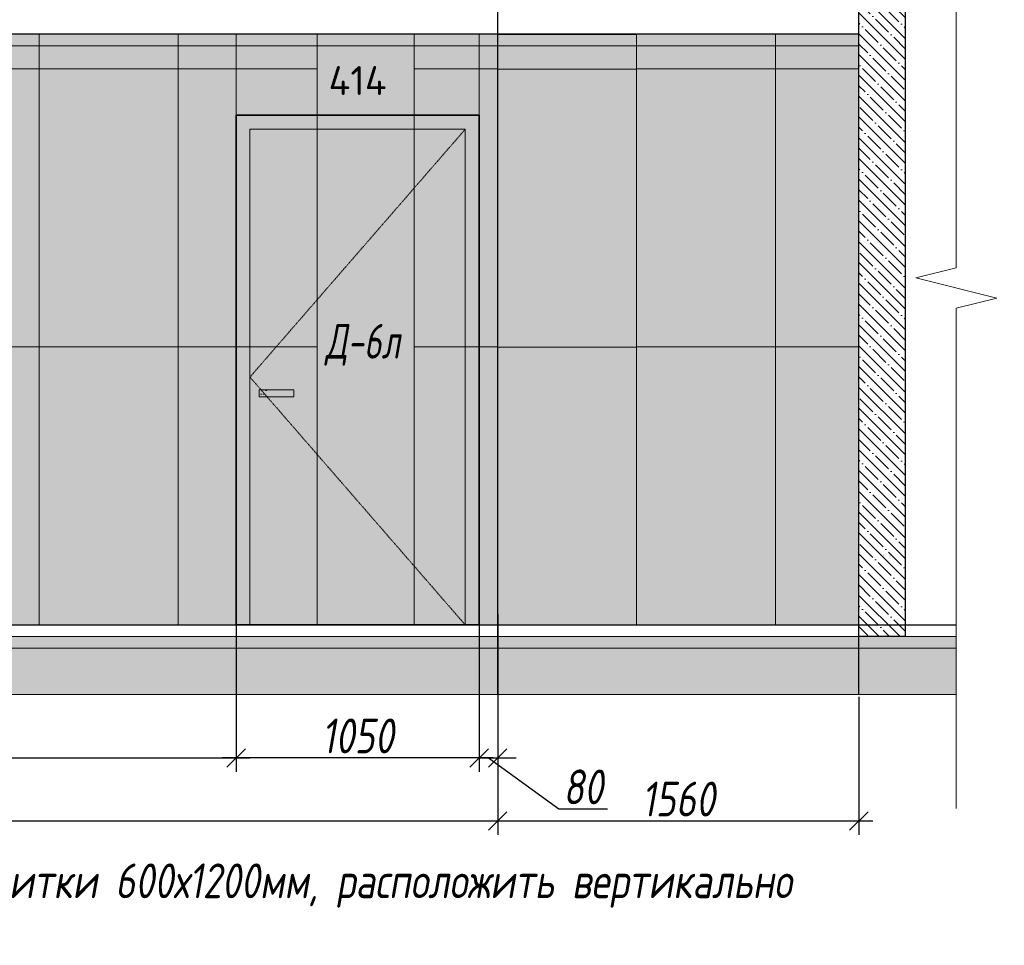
# Model space of a CAD drawing. Header units: millimetres. Extents: x -521669 to 178656, y -69521 to 433382.
# Tile 80 of 256: x -417360 to -413108, y 422559 to 426554. Entities that reach past the tile are written whole.
import ezdxf
from ezdxf import colors
from ezdxf.entities.mleader import LeaderData, LeaderLine
from ezdxf.math import Vec2, Vec3

# ---------------------------------------------------------------- set-up
doc = ezdxf.new("R2010")
doc.units = ezdxf.units.MM
doc.linetypes.add('( Hidden )', pattern=[0.375, 0.25, -0.125])
doc.linetypes.add('DASHDOT', pattern=[25.4, 12.7, -6.35, 0, -6.35])
doc.layers.get('Defpoints').update_dxf_attribs({"color": 31})
for name, color, linetype, lineweight in [('A-DETL-GENF', 7, 'Continuous', 5), ('dim_razv', 93, 'DASHDOT', 9), ('meb', 26, 'Continuous', 15), ('wall_obm', 172, 'Continuous', 40), ('Двери', 7, 'Continuous', 5), ('Отделка стен', 253, 'Continuous', 0)]:
    doc.layers.add(name, color=color, linetype=linetype, lineweight=lineweight)
doc.styles.add('fl_iso paper', font='isocpeur.ttf', dxfattribs={"width": 0.8, "oblique": 10})
doc.styles.add('GODT type AU', font='isocpeur.ttf')
doc.styles.add('In tre', font='isocpeur.ttf', dxfattribs={"width": 0.8, "oblique": 10})
doc.dimstyles.new('In tre 1_50', dxfattribs={"dimtxt": 150, "dimasz": 80, "dimexe": 60, "dimexo": 10, "dimgap": 20, "dimtad": 1, "dimdec": 0, "dimrnd": 5, "dimzin": 0, "dimdsep": 46, "dimtxsty": 'fl_iso paper', "dimblk": 'OBLIQUE', "dimcen": 0, "dimdle": 60, "dimadec": 0, "dimazin": 0, "dimtfac": 1, "dimtdec": 0, "dimtofl": 0, "dimtmove": 1, "dimatfit": 1, "dimfxl": 40, "dimtolj": 1, "dimtzin": 0, "dimarcsym": 1})

# ---------------------------------------------------------------- blocks, each defined once
blk = doc.blocks.new('*U11937')
at = {"color": 0, "linetype": 'ByBlock', "lineweight": -2}
for p, q in [((0, 0), (-6, 0)), ((80.34, 0), (0, 0)), ((167.69, 0), (87.34, 0)), ((167.69, 0), (173.69, 0))]:
    blk.add_line(p, q, dxfattribs=at)
blk.add_lwpolyline([(87.34, 0), (85.59, -7), (82.09, 7), (80.34, 0)], dxfattribs=at)
blk = doc.blocks.new('*U12454')
at = {"layer": 'A-DETL-GENF'}
h = blk.add_hatch(dxfattribs=at)
h.set_pattern_fill('ANSI35', color=256, scale=10, style=0)
h.set_pattern_definition([(45, (40860.07, 4e-10), (-44.90128, 44.90128), []), (45, (40904.97, 4e-10), (-44.90128, 44.90128), [79.375, -15.875, 0, -15.875])])
h.paths.add_polyline_path([(0, -100), (41280.5, -100), (41280.5, -50), (0, -50)])
h = blk.add_hatch(dxfattribs=at)
h.set_pattern_fill('ANSI35', color=256, scale=20, style=0)
h.set_pattern_definition([(45, (40860.07, 4e-10), (-89.80256, 89.80256), []), (45, (40949.87, 4e-10), (-89.80256, 89.80256), [158.75, -31.75, 0, -31.75])])
h.paths.add_polyline_path([(0, -300), (41280.5, -300), (41280.5, -100), (0, -100)])
at = {"lineweight": 13}
blk.add_lwpolyline([(0, -50), (41280.5, -50), (41280.5, 0), (0, 0)], close=True, dxfattribs=at)
at = {"lineweight": 30}
blk.add_lwpolyline([(0, 0), (41280.5, 0)], dxfattribs=at)
at = {"layer": 'A-DETL-GENF'}
for points in [[(0, -100), (41280.5, -100), (41280.5, -50), (0, -50)], [(0, -300), (41280.5, -300), (41280.5, -100), (0, -100)]]:
    blk.add_lwpolyline(points, close=True, dxfattribs=at)
blk = doc.blocks.new('*U11978')
at = {"layer": 'A-DETL-GENF'}
h = blk.add_hatch(dxfattribs=at)
h.set_pattern_fill('ANSI35', color=256, scale=10, style=0)
h.set_pattern_definition([(45, (0, 2430.646), (-44.9013, 44.9013), []), (45, (44.9, 2430.646), (-44.9013, 44.9013), [79.375, -15.875, 0, -15.875])])
h.paths.add_polyline_path([(0, 0), (200, 0), (200, 3050), (0, 3050)])
at = {"layer": 'A-DETL-GENF', "lineweight": 30}
blk.add_lwpolyline([(0, 0), (200, 0), (200, 3050), (0, 3050)], close=True, dxfattribs=at)
blk = doc.blocks.new('_Oblique')
at = {"color": 0, "linetype": 'ByBlock', "lineweight": -2}
blk.add_line((-0.5, -0.5), (0.5, 0.5), dxfattribs=at)
blk = doc.blocks.new('*D12314')
at = {"layer": 'Defpoints', "color": 0, "linetype": 'ByBlock', "transparency": 16777216}
for p in [(-420275.8, 423941.6), (-416425.8, 423975.4), (-416425.8, 423367.4)]:
    blk.add_point(p, dxfattribs=at)
at = {"layer": 'dim_razv', "color": 0, "linetype": 'ByBlock', "lineweight": -2, "transparency": 16777216}
for p, q in [((-416425.8, 423965.4), (-416425.8, 423307.4)), ((-420275.8, 423931.6), (-420275.8, 423307.4)), ((-420335.8, 423367.4), (-416365.8, 423367.4))]:
    blk.add_line(p, q, dxfattribs=at)
at = {"layer": 'dim_razv', "color": 0, "linetype": 'ByBlock', "lineweight": -2, "transparency": 16777216, "xscale": 80, "yscale": 80, "zscale": 80, "rotation": 180}
blk.add_blockref('_Oblique', (-420275.8, 423367.4), dxfattribs=at)
at = {"layer": 'dim_razv', "color": 0, "linetype": 'ByBlock', "lineweight": -2, "transparency": 16777216, "xscale": 80, "yscale": 80, "zscale": 80}
blk.add_blockref('_Oblique', (-416425.8, 423367.4), dxfattribs=at)
at = {"layer": 'dim_razv', "color": 0, "linetype": 'ByBlock', "transparency": 16777216, "insert": (-418350.8, 423462.4), "char_height": 150, "attachment_point": 5, "style": 'fl_iso paper'}
blk.add_mtext('\\A1;3850', dxfattribs=at)
blk = doc.blocks.new('*D12419')
at = {"layer": 'Defpoints', "color": 0, "linetype": 'ByBlock', "transparency": 16777216}
for p in [(-416425.8, 423941.6), (-415375.8, 423941.6), (-416425.8, 423367.4)]:
    blk.add_point(p, dxfattribs=at)
at = {"layer": 'dim_razv', "color": 0, "linetype": 'ByBlock', "lineweight": -2, "transparency": 16777216}
for p, q in [((-416425.8, 423931.6), (-416425.8, 423307.4)), ((-415375.8, 423931.6), (-415375.8, 423307.4)), ((-415315.8, 423367.4), (-416485.8, 423367.4))]:
    blk.add_line(p, q, dxfattribs=at)
at = {"layer": 'dim_razv', "color": 0, "linetype": 'ByBlock', "lineweight": -2, "transparency": 16777216, "xscale": 80, "yscale": 80, "zscale": 80, "rotation": 180}
blk.add_blockref('_Oblique', (-416425.8, 423367.4), dxfattribs=at)
at = {"layer": 'dim_razv', "color": 0, "linetype": 'ByBlock', "lineweight": -2, "transparency": 16777216, "xscale": 80, "yscale": 80, "zscale": 80}
blk.add_blockref('_Oblique', (-415375.8, 423367.4), dxfattribs=at)
at = {"layer": 'dim_razv', "color": 0, "linetype": 'ByBlock', "transparency": 16777216, "insert": (-415900.8, 423462.4), "char_height": 150, "attachment_point": 5, "style": 'fl_iso paper'}
blk.add_mtext('\\A1;1050', dxfattribs=at)
blk = doc.blocks.new('*D12398')
at = {"layer": 'Defpoints', "color": 0, "linetype": 'ByBlock', "transparency": 16777216}
for p in [(-415296, 423641.6), (-413736, 423641.6), (-415296, 423095)]:
    blk.add_point(p, dxfattribs=at)
at = {"layer": 'dim_razv', "color": 0, "linetype": 'ByBlock', "lineweight": -2, "transparency": 16777216}
for p, q in [((-415296, 423631.6), (-415296, 423035)), ((-413736, 423631.6), (-413736, 423035)), ((-413676, 423095), (-415356, 423095))]:
    blk.add_line(p, q, dxfattribs=at)
at = {"layer": 'dim_razv', "color": 0, "linetype": 'ByBlock', "lineweight": -2, "transparency": 16777216, "xscale": 80, "yscale": 80, "zscale": 80, "rotation": 180}
blk.add_blockref('_Oblique', (-415296, 423095), dxfattribs=at)
at = {"layer": 'dim_razv', "color": 0, "linetype": 'ByBlock', "lineweight": -2, "transparency": 16777216, "xscale": 80, "yscale": 80, "zscale": 80}
blk.add_blockref('_Oblique', (-413736, 423095), dxfattribs=at)
at = {"layer": 'dim_razv', "color": 0, "linetype": 'ByBlock', "transparency": 16777216, "insert": (-414516, 423190), "char_height": 150, "attachment_point": 5, "style": 'fl_iso paper'}
blk.add_mtext('\\A1;1560', dxfattribs=at)
blk = doc.blocks.new('*D12399')
at = {"layer": 'Defpoints', "color": 0, "linetype": 'ByBlock', "transparency": 16777216}
for p in [(-415296, 423717.6), (-433955.8, 423642.5), (-433955.8, 423095)]:
    blk.add_point(p, dxfattribs=at)
at = {"layer": 'dim_razv', "color": 0, "linetype": 'ByBlock', "lineweight": -2, "transparency": 16777216}
for p, q in [((-415296, 423707.6), (-415296, 423035)), ((-433955.8, 423632.5), (-433955.8, 423035)), ((-415236, 423095), (-434015.8, 423095))]:
    blk.add_line(p, q, dxfattribs=at)
at = {"layer": 'dim_razv', "color": 0, "linetype": 'ByBlock', "lineweight": -2, "transparency": 16777216, "xscale": 80, "yscale": 80, "zscale": 80, "rotation": 180}
blk.add_blockref('_Oblique', (-433955.8, 423095), dxfattribs=at)
at = {"layer": 'dim_razv', "color": 0, "linetype": 'ByBlock', "lineweight": -2, "transparency": 16777216, "xscale": 80, "yscale": 80, "zscale": 80}
blk.add_blockref('_Oblique', (-415296, 423095), dxfattribs=at)
at = {"layer": 'dim_razv', "color": 0, "linetype": 'ByBlock', "transparency": 16777216, "insert": (-425061.3, 423190), "char_height": 150, "attachment_point": 5, "style": 'fl_iso paper'}
blk.add_mtext('\\A1;18660', dxfattribs=at)
blk = doc.blocks.new('*D12421')
at = {"layer": 'Defpoints', "color": 0, "linetype": 'ByBlock', "transparency": 16777216}
for p in [(-415375.8, 424034.2), (-415296, 423996.3), (-415296, 423367.4)]:
    blk.add_point(p, dxfattribs=at)
at = {"layer": 'dim_razv', "color": 0, "linetype": 'ByBlock', "lineweight": -2, "transparency": 16777216}
for p, q in [((-415375.8, 424024.2), (-415375.8, 423307.4)), ((-415296, 423986.3), (-415296, 423307.4)), ((-415375.8, 423367.4), (-415455.8, 423367.4)), ((-415375.8, 423367.4), (-415296, 423367.4)), ((-415335.9, 423367.4), (-415032.1, 423147.4)), ((-415296, 423367.4), (-415216, 423367.4)), ((-415032.1, 423147.4), (-414821.6, 423147.4))]:
    blk.add_line(p, q, dxfattribs=at)
at = {"layer": 'dim_razv', "color": 0, "linetype": 'ByBlock', "lineweight": -2, "transparency": 16777216, "xscale": 80, "yscale": 80, "zscale": 80}
blk.add_blockref('_Oblique', (-415375.8, 423367.4), dxfattribs=at)
at = {"layer": 'dim_razv', "color": 0, "linetype": 'ByBlock', "lineweight": -2, "transparency": 16777216, "xscale": 80, "yscale": 80, "zscale": 80, "rotation": 180}
blk.add_blockref('_Oblique', (-415296, 423367.4), dxfattribs=at)
at = {"layer": 'dim_razv', "color": 0, "linetype": 'ByBlock', "transparency": 16777216, "insert": (-414926.8, 423242.4), "char_height": 150, "attachment_point": 5, "style": 'fl_iso paper'}
blk.add_mtext('\\A1;80', dxfattribs=at)
blk = doc.blocks.new('*U12456')
at = {"layer": 'dim_razv', "true_color": 0xffffff, "transparency": 33554559}
h = blk.add_hatch(color=7, dxfattribs=at)
h.dxf.hatch_style = 1
h.paths.add_polyline_path([(0, 0), (18739.9, 0), (18739.9, 50), (0, 50)])
at = {"lineweight": 20, "transparency": 33554559}
blk.add_lwpolyline([(0, 0), (18739.9, 0), (18739.9, 50), (0, 50)], close=True, dxfattribs=at)

msp = doc.modelspace()

# ---------------------------------------------------------------- hatches: boundary and pattern name
at = {"layer": 'dim_razv', "true_color": 0xeceae4, "transparency": 33554687}
h = msp.add_hatch(dxfattribs=at)
h.set_pattern_fill('AR-SAND', color=254, scale=3, angle=315)
h.set_pattern_definition([(352.5, (120932.77, 453235.05), (100.426047, 107.214405), [0, -115.824, 0, -129.54, 0, -123.825]), (322.5, (120932.77, 453235.05), (247.419855, 56.70328), [0, -62.484, 0, -104.394, 0, -40.005]), (282.5, (120866.5, 453301.32), (168.099694, -167.489948), [0, -38.1, 0, -137.16, 0, -179.07]), (272.5, (120866.5, 453301.32), (209.265234, -114.68433), [0, -19.05, 0, -89.916, 0, -102.87])])
h.paths.add_polyline_path([(-451545.617916, 426141.587614), (-452045.617917, 426141.587614), (-452045.617917, 424091.587614), (-451545.617916, 424091.587614)], flags=16)
h.paths.add_polyline_path([(-450845.617917, 426141.587614), (-451445.617916, 426141.587614), (-451445.617916, 424091.587614), (-450845.617917, 424091.587614)], flags=16)
h.paths.add_polyline_path([(-448145.617917, 426141.587614), (-450145.617917, 426141.587614), (-450145.617917, 424091.587614), (-448145.617917, 424091.587614)], flags=16)
h.paths.add_polyline_path([(-447375.617917, 423941.587614), (-445765.617917, 423941.587614), (-445765.617917, 426141.587614), (-447375.617917, 426141.587614)], flags=17)
h.paths.add_polyline_path([(-442975.617917, 423941.587614), (-442975.617917, 426121.587614), (-441015.617917, 426121.587614), (-441015.617917, 423941.587614)], flags=17)
h.paths.add_polyline_path([(-445220.6933, 426441.587614), (-443520.6933, 426441.587614), (-443520.6933, 423941.587614), (-445220.6933, 423941.587614)], flags=16)
h.paths.add_polyline_path([(-439045.617917, 426141.587614), (-440545.617917, 426141.587614), (-440545.617917, 424091.587614), (-439045.617917, 424091.587614)], flags=16)
h.paths.add_polyline_path([(-438445.617917, 426141.587614), (-438845.617917, 426141.587614), (-438845.617917, 424091.587614), (-438445.617917, 424091.587614)], flags=16)
h.paths.add_polyline_path([(-436995.617917, 426141.587614), (-437945.617917, 426141.587614), (-437945.617917, 424091.587614), (-436995.617917, 424091.587614)], flags=16)
h.paths.add_polyline_path([(-434167.701584, 426791.519642), (-435515.617917, 426791.519642), (-435515.617917, 424691.519642), (-434167.701584, 424691.519642)], flags=17)
h.paths.add_polyline_path([(-432475.846581, 424091.521108), (-432775.846581, 424091.521108), (-432775.846581, 424241.521108), (-433075.846581, 424241.521108), (-433075.846581, 424391.521108), (-433375.846581, 424391.521108), (-433375.846581, 424541.521108), (-433675.846581, 424541.521108), (-433675.846581, 424691.521108), (-433773.742741, 424691.520595), (-433775.851977, 423941.584052), (-432475.846581, 423941.588434)], flags=16)
h.paths.add_polyline_path([(-425851.325555, 425345.331897), (-425101.325555, 425345.331897), (-425101.325555, 423995.331897), (-425851.325555, 423995.331897)], flags=16)
edge = h.paths.add_edge_path()
edge.add_arc((-413629.152223, 424241.587614), 3.95049, 0, 360)
edge = h.paths.add_edge_path()
edge.add_arc((-413602.090934, 424241.587614), 3.95049, 0, 360)
h.paths.add_polyline_path([(-413735.994646, 423941.587614), (-413735.994646, 426491.587614), (-434167.701584, 426491.587614), (-434167.701584, 426791.519642), (-435515.617917, 426791.519642), (-435515.617917, 426491.587614), (-454175.617917, 426491.587614), (-454175.617917, 423941.587614), (-436995.617917, 423941.587614), (-436995.617917, 424091.587614), (-436695.617917, 424091.521108), (-436695.617917, 424241.521108), (-436395.617917, 424241.521108), (-436395.617917, 424391.521108), (-436095.617917, 424391.521108), (-436095.617917, 424541.521108), (-435795.617917, 424541.521108), (-435795.617917, 424691.521108), (-433850.989377, 424691.520191), (-433773.742741, 424691.520595), (-433775.851997, 423998.669823), (-433775.851977, 423941.584052), (-432515.717522, 423941.587614)])
at = {"layer": 'dim_razv', "true_color": 0xcccccc}
h = msp.add_hatch(dxfattribs=at)
h.set_pattern_fill('AR-SAND', color=254, scale=3, angle=315)
h.set_pattern_definition([(352.5, (-537052.94, 412802.95), (100.42605, 107.2144), [0, -115.824, 0, -129.54, 0, -123.825]), (322.5, (-537052.94, 412802.95), (247.41986, 56.70328), [0, -62.484, 0, -104.394, 0, -40.005]), (282.5, (-537119.22, 412869.22), (168.0997, -167.48995), [0, -38.1, 0, -137.16, 0, -179.07]), (272.5, (-537119.22, 412869.22), (209.26523, -114.68433), [0, -19.05, 0, -89.916, 0, -102.87])])
h.paths.add_polyline_path([(-416175.847077, 424956.587614), (-416325.847077, 424956.587614), (-416325.847077, 424926.587614), (-416175.847077, 424926.587614)])
at = {"layer": 'meb', "lineweight": 9, "true_color": 0x000000, "transparency": 33554687}
h = msp.add_hatch(dxfattribs=at)
h.set_pattern_fill('WOOD6', color=18, scale=500, angle=70, pattern_type=2)
h.set_pattern_definition([(65.6014, (-569953.983, 429112.324), (171.008879, 469.846507), [32.596, -6486.6055]), (74.3987, (-569916.395, 429098.643), (1582.275289, 5809.165425), [32.596, -6486.6065]), (66.9874, (-570128.258, 429159.792), (171.0084906, 469.846981), [47.5655, -9465.5815]), (73.0127, (-570156.449, 429170.052), (2608.34782, 8628.2388574), [47.5655, -9465.5825]), (65.4262, (-570008.879, 429100.379), (2692.964117, 5936.9969055), [62.6995, -12477.2345]), (74.5739, (-569882.02, 429054.206), (1582.2764426, 5809.1649888), [62.6995, -12477.2365]), (68.1525, (-570096.232, 429116.21), (171.0092826, 469.8465317), [77.5405, -15430.521]), (71.8476, (-570208.99, 429157.253), (4660.4585783, 14266.3986336), [77.5405, -15430.522]), (63.4182, (-570056.719, 429115.13), (2008.926161, 4057.6106541), [65.4315, -13020.817]), (74.5739, (-569830.337, 429035.395), (1582.2764426, 5809.1649888), [62.6995, -12477.2365]), (71.8476, (-570248.927, 429171.789), (4660.4585783, 14266.3986336), [77.5405, -15430.522]), (70, (-569943.63, 428738.75), (-469.8463, 171.01), [70, -430]), (70, (-569995.3, 428757.56), (-469.8463, 171.01), [70, -430]), (70, (-570112.77, 428800.3), (-469.8463, 171.01), [70, -430]), (69.209, (-570186.5387, 428827.165), (12954.03862925, 34127.60422081), [72.507, -72434.4025]), (69.5225, (-570223.969, 428840.7886), (171.01042241, 469.84603378), [100.0035, -59902.08]), (82.609, (-570264.884, 428855.6805), (4409.75308902, 34044.93653618), [48.674, -38890.441]), (61.4686, (-570249.028, 428849.91), (1666.9538994, 3117.900554), [50.5595, -10061.3315]), (70.4775, (-570288.181, 428864.16), (19880.30710864, 56082.73736222), [100.0035, -59902.08]), (70.7899, (-570325.613, 428877.784), (11839.88184324, 34001.03541368), [72.507, -36430.962]), (70.7899, (-570365.5496, 428892.32), (11839.88184324, 34001.03541368), [72.507, -36430.962]), (76.0724, (-570088.83, 428866.095), (3378.7563056, 13668.722228), [118.163, -23514.439]), (63.9277, (-569971.369, 428823.342), (4188.85944166, 8585.06869065), [118.163, -23514.4345]), (76.0724, (-570160.802, 428894.95), (3378.7563056, 13668.722228), [118.163, -23514.439]), (63.9277, (-570301.755, 428946.243), (4188.85944166, 8585.06869065), [118.163, -23514.4345]), (85.9453, (-570009.58, 428901.1), (43.186263, 1580.547963), [36.4005, -3603.6525]), (80.954, (-570044.618, 428863.305), (385.2068691, 2520.240605), [78.9385, -15708.7115]), (59.0461, (-570007.03, 428849.624), (6795.4575344, 11360.9666392), [78.9385, -15708.706]), (80.954, (-570188.984, 428934.473), (385.2068691, 2520.240605), [78.9385, -15708.7115]), (59.0461, (-570254.762, 428958.414), (6795.4575344, 11360.9666392), [78.9385, -15708.706]), (74.7636, (-570134.537, 428872.09), (1411.268487, 5339.318), [120.416, -5900.381]), (63.9277, (-569919.686, 428804.531), (4188.85944166, 8585.06869065), [118.163, -23514.4345]), (63.9277, (-570341.692, 428960.779), (4188.85944166, 8585.06869065), [118.163, -23514.4345]), (46.8016, (-570237.68, 428946.875), (1794.733447, 2007.214747), [38.079, -3769.802]), (63.9911, (-570258.623, 428903.95), (2179.9383233, 4527.455938), [47.7625, -9504.722]), (73.3664, (-570068.275, 428784.12), (2266.322845, 7688.5481597), [82.6425, -8432.05]), (66.6337, (-570039.808, 428773.76), (171.00869, 469.8466143), [82.6425, -8432.049]), (71.5911, (-570153.492, 428815.137), (5515.5177835, 16615.6266733), [60.023, -17946.92]), (70, (-570060.4, 428980.8), (-469.8463, 171.01), [62.5, -437.5]), (70, (-569919.44, 428929.5), (-469.8463, 171.01), [62.5, -437.5]), (51.5652, (-569977.08, 429019.63), (171.00867, 469.84671), [31.623, -1549.5145]), (63.2903, (-569996.312, 428981.406), (2008.926495, 4057.6104033), [42.793, -8515.826]), (76.3401, (-570007.005, 428937.41), (898.24016, 3929.77849), [45.277, -4482.415]), (80.6196, (-569962.568, 428971.784), (385.2061187, 2520.240567), [40.697, -8098.712]), (92.6198, (-569955.935, 429011.937), (-212.463999, 3801.952825), [32.5, -6467.497]), (70, (-570032.2, 428941.26), (-469.8463, 171.01), [95, -405]), (70, (-569966.43, 428917.3), (-469.8463, 171.01), [95, -405]), (73.3664, (-570176.573, 429012.43), (2266.322845, 7688.5481597), [85.147, -8429.5455]), (66.6337, (-570214.16, 429026.11), (171.00869, 469.8466143), [85.147, -8429.545]), (70, (-569867.75, 428910.67), (-469.8463, 171.01), [62.5, -437.5]), (51.5652, (-570009.58, 428901.1), (171.00867, 469.84671), [55.34, -1525.7975]), (65.2365, (-569975.178, 428944.45), (171.009178, 469.846743), [30.104, -5990.692]), (77.4314, (-570224.879, 428894.329), (1625.459454, 7389.714305), [57.987, -11539.4265]), (88.4349, (-570212.26, 428950.93), (-127.82536, 1110.70212), [23.717, -1557.4215]), (63.66, (-570039.013, 429039.515), (171.008346, 469.847107), [67.9155, -4459.7755]), (76.3401, (-569898.06, 428988.21), (898.24016, 3929.77849), [67.9155, -4459.7765]), (71.273, (-570132.36, 429009.64), (7054.6075495, 20844.2438088), [112.528, -22393.0265]), (68.7271, (-570249.829, 429052.39), (171.0088508, 469.8466633), [112.528, -22393.0255]), (61.0275, (-569999.715, 429030.532), (3162.809465, 5765.986942), [48.0885, -9569.6]), (70, (-570102.9, 428988.27), (-469.8463, 171.01), [135, -365]), (76.3401, (-569846.376, 428969.4), (898.24016, 3929.77849), [67.9155, -4459.7765]), (68.7271, (-570289.766, 429066.926), (171.0088508, 469.8466633), [112.528, -22393.0255]), (60.5378, (-569976.42, 429072.6), (171.009083, 469.84671), [45.6205, -2995.7595]), (70, (-570152.2, 429094), (-469.8463, 171.01), [70, -430]), (70, (-570180.4, 429104.27), (-469.8463, 171.01), [70, -430]), (79.211, (-569933.937, 429006.591), (556.2152697, 2990.0877084), [93.7085, -18647.955]), (76.4916, (-570208.0552, 429305.9047), (14455.54399161, 60185.545455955), [57.862, -83980.958]), (76.4916, (-570168.1183, 429291.369), (14455.54399161, 60185.545455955), [57.862, -83980.958]), (80.0418, (-570131.2204, 429253.9856), (8425.60322164, 48013.86418706), [81.2445, -57297.7555]), (62.093, (-570109.663, 429203.572), (6838.6377563, 12941.5171704), [121.152, -18051.623]), (63.5515, (-570041.3018, 429245.202), (13892.44688303, 27933.073674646), [57.866, -89005.62]), (67.1373, (-570011.41, 429210.378), (171.0122466, 469.845349), [50.0625, -9962.4325]), (71.7899, (-569966.774, 429194.132), (4831.4685046, 14736.2447852), [80.039, -15927.7715]), (70, (-569910.8, 429216.33), (-469.8463, 171.01), [40, -460]), (70, (-569882.6, 429206.07), (-469.8463, 171.01), [40, -460]), (68.2101, (-569854.011, 429153.09), (171.0098556, 469.8463527), [80.039, -15927.7715]), (68.2101, (-569802.328, 429134.279), (171.0098556, 469.8463527), [80.039, -15927.7715]), (66.4238, (-569982.804, 429157.4), (171.009185, 469.8468474), [40.078, -7975.5305]), (73.5763, (-569865.343, 429114.647), (2095.3090965, 7218.702968), [40.078, -7975.5315]), (66.4238, (-570067.377, 429188.18), (171.009185, 469.8468474), [40.078, -7975.5305]), (73.5763, (-570184.837, 429230.93), (2095.3090965, 7218.702968), [40.078, -7975.5315]), (66.4238, (-569940.518, 429142.01), (171.009185, 469.8468474), [40.078, -7975.5305]), (73.5763, (-569907.63, 429130.038), (2095.3090965, 7218.702968), [40.078, -7975.5315]), (66.4238, (-570027.44, 429173.645), (171.009185, 469.8468474), [40.078, -7975.5305]), (73.5763, (-569813.66, 429095.836), (2095.3090965, 7218.702968), [40.078, -7975.5315]), (73.5763, (-570224.774, 429245.466), (2095.3090965, 7218.702968), [40.078, -7975.5315]), (73.5763, (-570142.552, 429215.543), (2095.3090965, 7218.702968), [40.078, -7975.5315]), (63.66, (-570051.347, 429224.914), (171.008346, 469.847107), [22.6385, -4505.0525]), (76.3401, (-570173.51, 429269.376), (898.24016, 3929.77849), [22.6385, -4505.0535]), (76.3401, (-570213.446, 429283.91), (898.24016, 3929.77849), [22.6385, -4505.0535]), (70.2731, (-569924.5, 429178.74), (-469.8466, 171.0099), [40.0005, -460.005]), (70, (-569896.3, 429168.5), (-469.8463, 171.01), [40, -460]), (51.5652, (-570092.76, 429301.18), (171.00867, 469.84671), [23.717, -1557.4205]), (92.6198, (-570092.76, 429301.177), (-212.463999, 3801.952825), [24.375, -6475.622]), (71.5911, (-569991.959, 429256.507), (5515.5177835, 16615.6266733), [30.012, -17976.931])])
h.paths.add_polyline_path([(-416425.847077, 426141.587614), (-415375.847077, 426141.587614), (-415375.847077, 426491.587614), (-416425.847077, 426491.587614)])
h.paths.add_polyline_path([(-415375.847077, 426141.587614), (-416425.847077, 426141.587614), (-416425.847077, 423941.587614), (-415375.847077, 423941.587614)])

# ---------------------------------------------------------------- linework, layer by layer
at = {"lineweight": 30}
for points in [[(-415296.002121, 423644.489666), (-415296.002121, 427618.050459)], [(-413735.994646, 423641.588549), (-413735.994646, 427615.149342)], [(-413735.994646, 423641.588549), (-413735.994646, 427615.149342)]]:
    msp.add_lwpolyline(points, dxfattribs=at)
msp.add_lwpolyline([(-435515.617917, 426491.587614), (-454175.617917, 426491.587614), (-454175.617917, 423941.587614), (-413735.994646, 423941.587614), (-413735.994646, 426491.587614), (-434167.701584, 426491.587614)])
msp.add_lwpolyline([(-435515.617917, 426491.587614), (-454175.617917, 426491.587614), (-454175.617917, 423941.587614), (-413735.994646, 423941.587614), (-413735.994646, 426491.587614), (-434167.701584, 426491.587614)])
at = {"lineweight": 13}
for points in [[(-416425.847077, 426141.587614), (-415375.847077, 426141.587614), (-415375.847077, 426491.587614), (-416425.847077, 426491.587614)], [(-415435.847077, 426081.587614), (-416365.847077, 426081.587614), (-416365.847077, 423941.587614), (-415435.847077, 423941.587614)], [(-416175.847077, 424956.587614), (-416325.847077, 424956.587614), (-416325.847077, 424926.587614), (-416175.847077, 424926.587614)]]:
    msp.add_lwpolyline(points, close=True, dxfattribs=at)
at = {"lineweight": 35}
msp.add_lwpolyline([(-415375.847077, 426141.587614), (-416425.847077, 426141.587614), (-416425.847077, 423941.587614), (-415375.847077, 423941.587614)], close=True, dxfattribs=at)
at = {"linetype": '( Hidden )', "lineweight": 13, "ltscale": 10}
msp.add_lwpolyline([(-415435.847077, 426081.587614), (-416365.847077, 425011.587614), (-415435.847077, 423941.587614)], dxfattribs=at)
at = {"layer": 'Отделка стен', "transparency": 33554687}
for points in [[(-417875.846937, 426491.587614), (-417875.846937, 426341.587614), (-417275.846937, 426341.587614), (-417275.846937, 426491.587614)], [(-417275.846937, 426491.587614), (-417275.846937, 426341.587614), (-416675.846937, 426341.587614), (-416675.846937, 426491.587614)], [(-416675.846937, 426491.587614), (-416675.846937, 426341.587614), (-416075.846937, 426341.587614), (-416075.846937, 426491.587614)], [(-415656.79968, 426491.587614), (-415656.79968, 426341.587614), (-415296.002121, 426341.587614), (-415296.002121, 426491.587614)], [(-415296.792205, 426491.11508), (-415296.792205, 426341.11508), (-414696.792205, 426341.11508), (-414696.792205, 426491.11508)], [(-414696.792205, 426491.587614), (-414696.792205, 426341.587614), (-414096.792205, 426341.587614), (-414096.792205, 426491.587614)], [(-414096.792205, 426491.587614), (-414096.792205, 426341.587614), (-413735.994646, 426341.587614), (-413735.994646, 426491.587614)], [(-417875.846937, 426341.587614), (-417875.846937, 425141.587614), (-417275.846937, 425141.587614), (-417275.846937, 426341.587614)], [(-417275.846937, 426341.587614), (-417275.846937, 425141.587614), (-416675.846937, 425141.587614), (-416675.846937, 426341.587614)], [(-416675.846937, 426341.587614), (-416675.846937, 425141.587614), (-416075.846937, 425141.587614), (-416075.846937, 426341.587614)], [(-415656.79968, 426341.587614), (-415656.79968, 425141.587614), (-415296.393122, 425141.644821), (-415296.393122, 426341.644821)], [(-415296.792205, 426341.11508), (-415296.792205, 425141.11508), (-414696.792205, 425141.11508), (-414696.792205, 426341.11508)], [(-414696.792205, 426341.587614), (-414696.792205, 425141.587614), (-414096.792205, 425141.587614), (-414096.792205, 426341.587614)], [(-414096.792205, 426341.587614), (-414096.792205, 425141.587614), (-413736.385646, 425141.644821), (-413736.385646, 426341.644821)], [(-417875.846937, 425141.587614), (-417875.846937, 423941.587614), (-417275.846937, 423941.587614), (-417275.846937, 425141.587614)], [(-417275.846937, 425141.587614), (-417275.846937, 423941.587614), (-416675.846937, 423941.587614), (-416675.846937, 425141.587614)], [(-416675.846937, 425141.587614), (-416675.846937, 423941.587614), (-416075.846937, 423941.587614), (-416075.846937, 425141.587614)], [(-415656.79968, 425141.587614), (-415656.79968, 423941.587614), (-415296.002121, 423941.587614), (-415296.002121, 425141.587614)], [(-415296.792205, 425141.11508), (-415296.792205, 423941.11508), (-414696.792205, 423941.11508), (-414696.792205, 425141.11508)], [(-414696.792205, 425141.587614), (-414696.792205, 423941.587614), (-414096.792205, 423941.587614), (-414096.792205, 425141.587614)], [(-414096.792205, 425141.587614), (-414096.792205, 423941.587614), (-413735.994646, 423941.587614), (-413735.994646, 425141.587614)]]:
    msp.add_lwpolyline(points, close=True, dxfattribs=at)

# ---------------------------------------------------------------- block references
at = {"lineweight": 13, "xscale": -25, "yscale": 25, "zscale": 25, "rotation": 90}
msp.add_blockref('*U11937', (-413315.546906, 427491.921432), dxfattribs=at)
for name, p in [('*U12456', (-432475.846581, 426441.587614)), ('*U12454', (-454596.065656, 423941.587614))]:
    msp.add_blockref(name, p)
at = {"layer": 'wall_obm', "xscale": -1}
msp.add_blockref('*U11978', (-413535.994646, 423891.587614), dxfattribs=at)

# ---------------------------------------------------------------- texts
at = {"layer": 'dim_razv', "color": 254, "true_color": 0xcccccc, "insert": (-415900.847077, 426291.587614), "char_height": 125, "attachment_point": 5, "style": 'GODT type AU'}
msp.add_mtext_dynamic_manual_height_columns('414', width=166.38381046, gutter_width=12.5, heights=[0], dxfattribs=at)
at = {"layer": 'Двери', "lineweight": 0, "insert": (-415878.977239, 425150.973084), "char_height": 150, "attachment_point": 5, "style": 'fl_iso paper'}
msp.add_mtext_dynamic_manual_height_columns('{\\W0.7;Д-6л}', width=190.2610314, gutter_width=1350, heights=[0], dxfattribs=at)

# ---------------------------------------------------------------- dimensions: what is measured, and where the dimension line sits
at = {"layer": 'dim_razv', "color": 18, "linetype": 'ByBlock', "true_color": 0x000000}
for base, p1, p2, picture, middle in [((-415296.002121, 423367.38067), (-415375.847077, 424034.180843), (-415296.002121, 423996.31879), '*D12421', (-415012.051814, 423147.38067)), ((-433955.846581, 423095.037811), (-415296.002121, 423717.573465), (-433955.846581, 423642.529348), '*D12399', (-425061.260104, 423095.037811))]:
    dim = msp.add_linear_dim(base=base, p1=p1, p2=p2, dimstyle='In tre 1_50', dxfattribs=at)
    dim.commit()
    dim.dimension.update_dxf_attribs({"geometry": picture, "text_midpoint": middle, "dimtype": 160})
for base, p1, p2, picture, middle in [((-416425.847077, 423367.38067), (-420275.846937, 423941.587614), (-416425.847077, 423975.39254), '*D12314', (-418350.847007, 423462.38067)), ((-416425.847077, 423367.38067), (-415375.847077, 423941.587614), (-416425.847077, 423941.587614), '*D12419', (-415900.847077, 423462.38067)), ((-415296.002121, 423095.037811), (-413735.994646, 423641.588549), (-415296.002121, 423641.588549), '*D12398', (-414515.998384, 423190.037811))]:
    dim = msp.add_linear_dim(base=base, p1=p1, p2=p2, dimstyle='In tre 1_50', dxfattribs=at)
    dim.commit()
    dim.dimension.update_dxf_attribs({"geometry": picture, "text_midpoint": middle})

# ---------------------------------------------------------------- leaders
at = {"layer": 'dim_razv', "color": 0, "linetype": 'ByBlock'}
ml = msp.add_multileader_mtext('Standard', dxfattribs=at)
ml.set_content('Цифры номера квартиры (аппартаментов), цвет металлический светлый, \\Pвысота номера - 130*мм', style='In tre')
ml.set_leader_properties()
ml.build(insert=Vec2(0, 0))
ml.multileader.update_dxf_attribs({"text_left_attachment_type": 6, "text_right_attachment_type": 6, "dogleg_length": 1, "arrow_head_size": 0, "scale": 50})
ctx = ml.context
ctx.base_point, ctx.scale, ctx.char_height, ctx.arrow_head_size, ctx.landing_gap_size, ctx.plane_origin = Vec3(-424638.153105, 428622.254827), 50, 150, 0, 4.5, Vec3(-414838.088498, 426515.226638)
ctx.left_attachment, ctx.right_attachment = 6, 6
notes = []
notes.append((ctx, [(0, (1, 1, 0), (-421216.777298, 428622.254827), (-1, 0), 50, [(1, [(-420921.476404, 426346.823616)], 0, [])])]))
ctx.mtext.insert, ctx.mtext.width, ctx.mtext.defined_height, ctx.mtext.flow_direction = Vec3(-424633.653105, 428817.254827), 3469.07871422, 696.609813, 5
ml = msp.add_multileader_mtext('Standard', dxfattribs=at)
ml.set_content('Отделка дверного полотна и стены над дверным проемом в один цвет,\\Pотделка над дверью - дверным добором', style='In tre')
ml.set_leader_properties()
ml.build(insert=Vec2(0, 0))
ml.multileader.update_dxf_attribs({"text_left_attachment_type": 6, "text_right_attachment_type": 6, "dogleg_length": 1, "arrow_head_size": 0, "scale": 50})
ctx = ml.context
ctx.base_point, ctx.scale, ctx.char_height, ctx.arrow_head_size, ctx.landing_gap_size, ctx.plane_origin = Vec3(-420127.610447, 428622.254827), 50, 150, 0, 4.5, Vec3(-414560.776862, 426281.101949)
ctx.left_attachment, ctx.right_attachment = 6, 6
notes.append((ctx, [(1, (1, 1, 0), (-420177.610447, 428622.254827), (1, 0), 50, [(1, [(-420673.179606, 426315.322896)], 0, [])])]))
ctx.mtext.insert, ctx.mtext.width, ctx.mtext.defined_height, ctx.mtext.flow_direction = Vec3(-420123.110447, 428817.254827), 3361.19073885, 696.609813, 5
ml = msp.add_multileader_mtext('Standard', dxfattribs=at)
ml.set_content('Потолок подвесной, реечный\\Pрейка 50х50 белого цвета, шаг рейки 120-125мм', style='In tre')
ml.set_leader_properties()
ml.build(insert=Vec2(0, 0))
ml.multileader.update_dxf_attribs({"text_left_attachment_type": 6, "text_right_attachment_type": 6, "dogleg_length": 1, "arrow_head_size": 0, "scale": 50})
ctx = ml.context
ctx.base_point, ctx.scale, ctx.char_height, ctx.arrow_head_size, ctx.landing_gap_size, ctx.plane_origin = Vec3(-453529.064205, 428302.864818), 50, 150, 0, 4.5, Vec3(-444981.959535, 426508.327275)
ctx.left_attachment, ctx.right_attachment = 6, 6
notes.append((ctx, [(0, (1, 1, 0), (-451277.174064, 428302.864818), (-1, 0), 50, [(1, [(-451094.362279, 426484.688251)], 0, [])])]))
ctx.mtext.insert, ctx.mtext.width, ctx.mtext.defined_height, ctx.mtext.flow_direction = Vec3(-453524.564205, 428497.864818), 2509.51455475, 696.609813, 5
ml = msp.add_multileader_mtext('Standard', dxfattribs=at)
ml.set_content('Потолок подвесной, реечный\\Pрейка 50х50 белого цвета, шаг рейки 120-125мм', style='In tre')
ml.set_leader_properties()
ml.build(insert=Vec2(0, 0))
ml.multileader.update_dxf_attribs({"text_left_attachment_type": 6, "text_right_attachment_type": 6, "dogleg_length": 1, "arrow_head_size": 0, "scale": 50})
ctx = ml.context
ctx.base_point, ctx.scale, ctx.char_height, ctx.arrow_head_size, ctx.landing_gap_size, ctx.plane_origin = Vec3(-431695.362012, 428309.764182), 50, 150, 0, 4.5, Vec3(-423148.257342, 426515.226638)
ctx.left_attachment, ctx.right_attachment = 6, 6
notes.append((ctx, [(0, (1, 1, 0), (-429443.471871, 428309.764182), (-1, 0), 50, [(1, [(-429260.660086, 426491.587614)], 0, [])])]))
ctx.mtext.insert, ctx.mtext.width, ctx.mtext.defined_height, ctx.mtext.flow_direction = Vec3(-431690.862012, 428504.764182), 2509.51455475, 696.609813, 5
ml = msp.add_multileader_mtext('Standard', dxfattribs=at)
ml.set_content('Плитка керамогранитная, настенная, размер плитки 600х1200мм, расположить вертикально', style='In tre')
ml.set_leader_properties()
ml.build(insert=Vec2(0, 0))
ml.multileader.update_dxf_attribs({"text_left_attachment_type": 6, "text_right_attachment_type": 6, "dogleg_length": 1, "arrow_head_size": 0, "scale": 50})
ctx = ml.context
ctx.base_point, ctx.scale, ctx.char_height, ctx.arrow_head_size, ctx.landing_gap_size, ctx.plane_origin = Vec3(-440583.113139, 427896.052135), 50, 150, 0, 4.5, Vec3(-438669.019513, 427775.601305)
ctx.left_attachment, ctx.right_attachment = 6, 6
notes.append((ctx, [(1, (1, 1, 0), (-440633.113139, 427896.052135), (1, 0), 50, [(1, [(-441200.329122, 426202.226689)], 0, [])])]))
ctx.mtext.insert, ctx.mtext.width, ctx.mtext.defined_height, ctx.mtext.flow_direction = Vec3(-440578.613139, 428091.052135), 3060.29746503, 696.609813, 5
ml = msp.add_multileader_mtext('Standard', dxfattribs=at)
ml.set_content('Плитка керамогранитная, настенная, размер плитки 600х1200мм, расположить вертикально', style='In tre')
ml.set_leader_properties()
ml.build(insert=Vec2(0, 0))
ml.multileader.update_dxf_attribs({"text_left_attachment_type": 6, "text_right_attachment_type": 6, "dogleg_length": 1, "arrow_head_size": 0, "scale": 50})
ctx = ml.context
ctx.base_point, ctx.scale, ctx.char_height, ctx.arrow_head_size, ctx.landing_gap_size, ctx.plane_origin = Vec3(-427510.228368, 427896.035024), 50, 150, 0, 4.5, Vec3(-425596.134742, 427775.584194)
ctx.left_attachment, ctx.right_attachment = 6, 6
notes.append((ctx, [(1, (1, 1, 0), (-427560.228368, 427896.035024), (1, 0), 50, [(1, [(-428127.444351, 426202.209578)], 0, [])])]))
ctx.mtext.insert, ctx.mtext.width, ctx.mtext.defined_height, ctx.mtext.flow_direction = Vec3(-427505.728368, 428091.035024), 3060.29746503, 696.609813, 5
ml = msp.add_multileader_mtext('Standard', dxfattribs=at)
ml.set_content('Шкаф пожарный встроенный', style='In tre')
ml.set_leader_properties()
ml.build(insert=Vec2(0, 0))
ml.multileader.update_dxf_attribs({"text_left_attachment_type": 6, "text_right_attachment_type": 6, "dogleg_length": 1, "arrow_head_size": 0, "scale": 50})
ctx = ml.context
ctx.base_point, ctx.scale, ctx.char_height, ctx.arrow_head_size, ctx.landing_gap_size, ctx.plane_origin = Vec3(-424297.707093, 422605.449621), 50, 150, 0, 4.5, Vec3(-411590.910075, 420938.477832)
ctx.left_attachment, ctx.right_attachment = 6, 6
notes.append((ctx, [(1, (1, 1, 0), (-424347.707093, 422605.449621), (1, 0), 50, [(1, [(-425379.46227, 424274.2936)], 0, [])])]))
ctx.mtext.insert, ctx.mtext.width, ctx.mtext.defined_height, ctx.mtext.flow_direction = Vec3(-424293.207093, 422800.449621), 2509.51455475, 696.609813, 5
ml = msp.add_multileader_mtext('Standard', dxfattribs=at)
ml.set_content('Розетка для уборочного \\Pинвентаря, в цвет стен', style='In tre')
ml.set_leader_properties()
ml.build(insert=Vec2(0, 0))
ml.multileader.update_dxf_attribs({"text_left_attachment_type": 6, "text_right_attachment_type": 6, "dogleg_length": 1, "arrow_head_size": 0, "scale": 50})
ctx = ml.context
ctx.base_point, ctx.scale, ctx.char_height, ctx.arrow_head_size, ctx.landing_gap_size, ctx.plane_origin = Vec3(-426982.206949, 422810.45663), 50, 150, 0, 4.5, Vec3(-429105.82791, 422596.473554)
ctx.left_attachment, ctx.right_attachment = 6, 6
notes.append((ctx, [(1, (1, 1, 0), (-427032.206949, 422810.45663), (1, 0), 50, [(1, [(-427419.256328, 424191.587614)], 0, [])])]))
ctx.mtext.insert, ctx.mtext.width, ctx.mtext.defined_height, ctx.mtext.flow_direction = Vec3(-426977.706949, 423005.45663), 3060.29746503, 696.609813, 5
ml = msp.add_multileader_mtext('Standard', dxfattribs=at)
ml.set_content('Плитка керамогранитная, настенная, размер плитки 600х1200мм, расположить вертикально', style='In tre')
ml.set_leader_properties()
ml.build(insert=Vec2(0, 0))
ml.multileader.update_dxf_attribs({"text_left_attachment_type": 6, "text_right_attachment_type": 6, "dogleg_length": 1, "arrow_head_size": 0, "scale": 50})
ctx = ml.context
ctx.base_point, ctx.scale, ctx.char_height, ctx.arrow_head_size, ctx.landing_gap_size, ctx.plane_origin = Vec3(-421095.229924, 422716.924384), 50, 150, 0, 4.5, Vec3(-415046.247738, 422596.473554)
ctx.left_attachment, ctx.right_attachment = 6, 6
notes.append((ctx, [(0, (1, 1, 0), (-418105.976734, 422716.924384), (-1, 0), 50, [(1, [(-417628.785563, 424118.152867)], 0, [])])]))
ctx.mtext.insert, ctx.mtext.width, ctx.mtext.defined_height, ctx.mtext.flow_direction = Vec3(-421090.729924, 422911.924384), 3060.29746503, 696.609813, 5
ml = msp.add_multileader_mtext('Standard', dxfattribs=at)
ml.set_content('Зеркало на стене, выполнить в один уровень с отделкой стен', style='In tre')
ml.set_leader_properties()
ml.build(insert=Vec2(0, 0))
ml.multileader.update_dxf_attribs({"text_left_attachment_type": 6, "text_right_attachment_type": 6, "dogleg_length": 1, "arrow_head_size": 0, "scale": 50})
ctx = ml.context
ctx.base_point, ctx.scale, ctx.char_height, ctx.arrow_head_size, ctx.landing_gap_size, ctx.plane_origin = Vec3(-448638.486319, 422754.271092), 50, 150, 0, 4.5, Vec3(-439596.226559, 420959.733549)
ctx.left_attachment, ctx.right_attachment = 6, 6
notes.append((ctx, [(0, (1, 1, 0), (-445715.94332, 422754.271092), (-1, 0), 50, [(1, [(-445057.897423, 424036.587614)], 0, [])])]))
ctx.mtext.insert, ctx.mtext.width, ctx.mtext.defined_height, ctx.mtext.flow_direction = Vec3(-448633.986319, 422949.271092), 3043.13806843, 696.609813, 5
for ctx, leaders in notes:
    for number, flags, end, landing, length, lines in leaders:
        leader = LeaderData()
        leader.index, (leader.has_last_leader_line, leader.has_dogleg_vector, leader.attachment_direction) = number, flags
        leader.last_leader_point, leader.dogleg_vector, leader.dogleg_length = Vec3(end), Vec3(landing), length
        for number, points, colour, breaks in lines:
            line = LeaderLine()
            line.index, line.vertices, line.color, line.breaks = number, Vec3.list(points), colors.encode_raw_color(colour), breaks
            leader.lines.append(line)
        ctx.leaders.append(leader)

doc.saveas('drawing.dxf')
